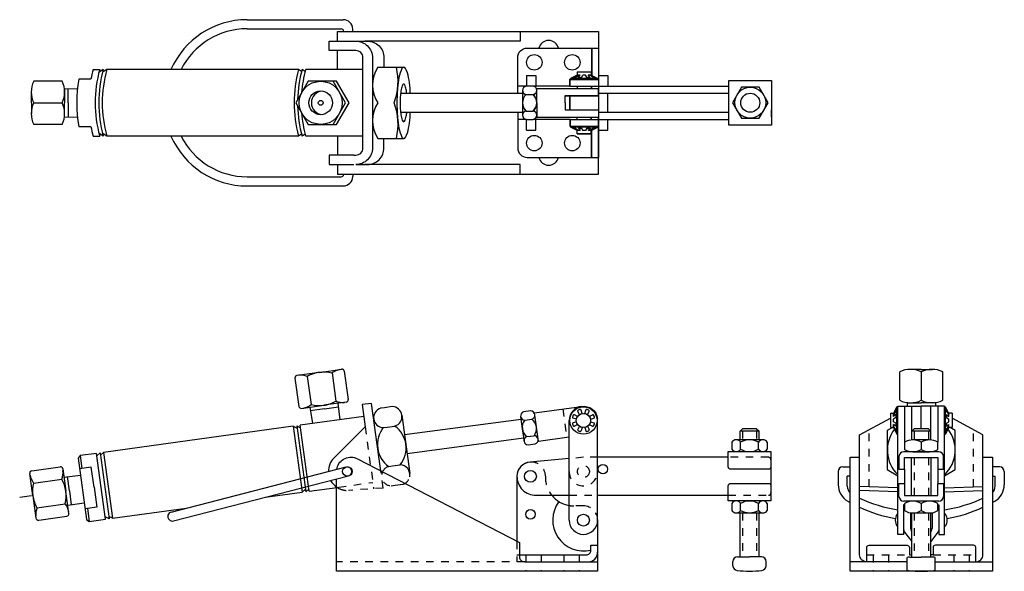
# Model space of a CAD drawing. Extents: x -4.2 to 8.8, y 0 to 7.3.
import ezdxf

# ---------------------------------------------------------------- set-up
doc = ezdxf.new("R2010")
doc.units = 0
doc.header["$LTSCALE"] = 0.2
doc.header["$MEASUREMENT"] = 0
doc.linetypes.add('CENTER', pattern=[2, 1.25, -0.25, 0.25, -0.25])
doc.linetypes.add('HIDDEN', pattern=[0.375, 0.25, -0.125])
doc.layers.get('0').update_dxf_attribs({"linetype": 'CONTINUOUS'})
doc.layers.add('DIM', color=7, linetype='CONTINUOUS')

msp = doc.modelspace()

# ---------------------------------------------------------------- linework, layer by layer
for p, q in [((-1.179, 7.257), (0.087, 7.257)), ((-1.179, 7.137), (0.06, 7.137)), ((0.212, 7.1), (0.212, 7.132)), ((0.092, 7.1), (0.092, 7.105)), ((3.447, 6.883), (3.447, 5.445)), ((0.542, 6.632), (0.775, 6.632)), ((0.775, 6.632), (0.883, 6.632)), ((-3.12, 6.569), (-3.13, 6.562)), ((-3.073, 6.6), (-3.12, 6.569)), ((-3.073, 6.569), (-3.084, 6.562)), ((-3.027, 6.6), (-3.073, 6.569)), ((-0.462, 6.574), (-0.501, 6.6)), ((-0.415, 6.574), (-0.454, 6.6)), ((2.499, 6.524), (2.624, 6.524)), ((2.499, 6.524), (2.499, 6.383)), ((2.5, 6.522), (2.625, 6.522)), ((2.5, 6.522), (2.5, 6.382)), ((2.624, 6.524), (2.624, 6.383)), ((2.625, 6.522), (2.625, 6.382)), ((3.166, 6.57), (3.353, 6.57)), ((3.166, 6.57), (3.166, 6.527)), ((3.167, 6.569), (3.355, 6.569)), ((3.167, 6.569), (3.167, 6.526)), ((3.353, 6.57), (3.353, 6.527)), ((3.355, 6.569), (3.355, 6.526)), ((3.447, 6.524), (3.572, 6.524)), ((3.448, 6.522), (3.573, 6.522)), ((3.572, 6.524), (3.572, 6.383)), ((3.573, 6.522), (3.573, 6.382)), ((-3.614, 6.447), (-3.989, 6.447)), ((2.494, 6.383), (2.384, 6.383)), ((2.495, 6.382), (2.385, 6.382)), ((2.588, 6.383), (2.494, 6.383)), ((2.589, 6.382), (2.495, 6.382)), ((3.072, 6.383), (2.588, 6.383)), ((3.073, 6.382), (2.589, 6.382)), ((3.072, 6.383), (3.447, 6.383)), ((3.073, 6.382), (3.448, 6.382)), ((3.166, 6.383), (3.166, 6.352)), ((3.167, 6.382), (3.167, 6.35)), ((3.353, 6.383), (3.353, 6.352)), ((3.355, 6.382), (3.355, 6.35)), ((-4.02, 6.163), (-4.02, 6.305)), ((-3.583, 6.35), (-3.414, 6.347)), ((-3.583, 6.35), (-3.583, 6.163)), ((-3.536, 6.163), (-3.536, 6.349)), ((2.447, 6.328), (2.447, 6.164)), ((2.448, 6.327), (2.448, 6.163)), ((2.494, 6.274), (2.588, 6.274)), ((2.495, 6.272), (2.589, 6.272)), ((3.572, 6.039), (3.572, 6.289)), ((3.573, 6.038), (3.573, 6.288)), ((5.728, 6.352), (5.728, 6.258)), ((-4.02, 6.163), (-4.02, 6.021)), ((-3.989, 6.163), (-3.614, 6.163)), ((-3.583, 5.975), (-3.583, 6.163)), ((-3.536, 6.163), (-3.536, 5.976)), ((2.447, 6.164), (2.447, 6.055)), ((2.448, 6.163), (2.448, 6.054)), ((-3.583, 5.975), (-3.414, 5.979)), ((2.447, 6.055), (2.447, 6)), ((2.448, 6.054), (2.448, 5.999)), ((2.494, 6.055), (2.588, 6.055)), ((2.495, 6.054), (2.589, 6.054)), ((3.166, 5.945), (3.166, 5.977)), ((3.167, 5.944), (3.167, 5.975)), ((3.353, 5.945), (3.353, 5.977)), ((3.355, 5.944), (3.355, 5.975)), ((5.728, 5.977), (5.728, 6.07)), ((-3.614, 5.879), (-3.989, 5.879)), ((2.494, 5.945), (2.384, 5.945)), ((2.495, 5.944), (2.385, 5.944)), ((2.494, 5.945), (2.588, 5.945)), ((2.495, 5.944), (2.589, 5.944)), ((2.499, 5.805), (2.499, 5.945)), ((2.5, 5.804), (2.5, 5.944)), ((3.072, 5.945), (2.588, 5.945)), ((3.073, 5.944), (2.589, 5.944)), ((2.624, 5.805), (2.624, 5.945)), ((2.625, 5.804), (2.625, 5.944)), ((3.072, 5.945), (3.447, 5.945)), ((3.073, 5.944), (3.448, 5.944)), ((3.572, 5.805), (3.572, 5.945)), ((3.573, 5.804), (3.573, 5.944)), ((-3.12, 5.757), (-3.13, 5.763)), ((-3.073, 5.725), (-3.12, 5.757)), ((-3.073, 5.757), (-3.084, 5.763)), ((-3.027, 5.725), (-3.073, 5.757)), ((-0.462, 5.752), (-0.501, 5.725)), ((-0.415, 5.752), (-0.454, 5.725)), ((2.499, 5.805), (2.624, 5.805)), ((2.5, 5.804), (2.625, 5.804)), ((3.166, 5.758), (3.166, 5.801)), ((3.166, 5.758), (3.353, 5.758)), ((3.167, 5.756), (3.167, 5.8)), ((3.167, 5.756), (3.355, 5.756)), ((3.353, 5.758), (3.353, 5.801)), ((3.355, 5.756), (3.355, 5.8)), ((3.447, 5.805), (3.572, 5.805)), ((3.448, 5.804), (3.573, 5.804)), ((0.542, 5.694), (0.775, 5.694)), ((0.775, 5.694), (0.883, 5.694)), ((-1.179, 5.189), (0.06, 5.189)), ((0.092, 5.225), (0.092, 5.22)), ((0.212, 5.225), (0.212, 5.194)), ((-1.179, 5.069), (0.087, 5.069)), ((-0.228, 2.616), (-0.522, 2.576)), ((-0.228, 2.616), (0.066, 2.657)), ((-0.061, 2.608), (-0.01, 2.236)), ((0.101, 2.63), (0.152, 2.259)), ((7.415, 2.248), (7.415, 2.623)), ((7.699, 2.655), (7.557, 2.655)), ((7.699, 2.655), (7.841, 2.655)), ((7.699, 2.623), (7.699, 2.248)), ((7.983, 2.248), (7.983, 2.623)), ((-0.549, 2.541), (-0.498, 2.169)), ((-0.387, 2.563), (-0.335, 2.192)), ((0.126, 2.223), (-0.169, 2.183)), ((0.017, 2.209), (0.043, 1.991)), ((7.511, 2.217), (7.699, 2.217)), ((7.511, 2.217), (7.512, 2.17)), ((7.886, 2.217), (7.699, 2.217)), ((7.886, 2.217), (7.885, 2.17)), ((-0.463, 2.142), (-0.169, 2.183)), ((-0.354, 2.157), (-0.32, 1.941)), ((-0.162, 2.137), (-0.347, 2.111)), ((-0.162, 2.137), (0.023, 2.162)), ((0.632, 2.151), (0.579, 2.144)), ((0.732, 2.165), (0.632, 2.151)), ((2.555, 2.108), (2.462, 2.095)), ((2.656, 1.712), (2.605, 2.084)), ((7.292, 2.077), (7.292, 1.89)), ((7.292, 2.077), (7.336, 2.077)), ((7.699, 1.873), (7.699, 2.17)), ((8.105, 2.077), (8.061, 2.077)), ((8.105, 2.077), (8.105, 1.89)), ((0.859, 2.052), (0.964, 1.286)), ((2.423, 2.035), (2.445, 1.872)), ((2.477, 1.987), (2.569, 2)), ((-0.572, 1.907), (-0.521, 1.882)), ((-0.572, 1.907), (-0.453, 1.04)), ((-0.526, 1.913), (-0.475, 1.888)), ((-0.526, 1.913), (-0.406, 1.046)), ((-0.36, 1.053), (-0.479, 1.919)), ((0.614, 1.889), (0.667, 1.896)), ((0.667, 1.896), (0.767, 1.91)), ((2.445, 1.872), (2.46, 1.764)), ((5.312, 1.844), (5.344, 1.875)), ((5.562, 1.844), (5.312, 1.844)), ((5.312, 1.729), (5.312, 1.844)), ((5.531, 1.875), (5.344, 1.875)), ((5.531, 1.875), (5.562, 1.844)), ((5.562, 1.729), (5.562, 1.844)), ((7.292, 1.89), (7.336, 1.89)), ((7.574, 1.842), (7.605, 1.873)), ((7.574, 1.727), (7.574, 1.842)), ((7.824, 1.842), (7.574, 1.842)), ((7.792, 1.873), (7.605, 1.873)), ((7.792, 1.873), (7.824, 1.842)), ((7.824, 1.727), (7.824, 1.842)), ((8.105, 1.89), (8.061, 1.89)), ((2.46, 1.764), (2.467, 1.71)), ((2.506, 1.77), (2.599, 1.783)), ((5.203, 1.698), (5.203, 1.604)), ((5.613, 1.729), (5.262, 1.729)), ((5.32, 1.604), (5.32, 1.698)), ((5.555, 1.604), (5.555, 1.698)), ((5.672, 1.604), (5.672, 1.698)), ((7.48, 1.696), (7.48, 1.603)), ((7.808, 1.728), (7.589, 1.728)), ((7.699, 1.696), (7.699, 1.603)), ((7.917, 1.603), (7.917, 1.696)), ((-3.116, 1.556), (-3.158, 1.519)), ((-3.116, 1.556), (-2.996, 0.69)), ((-3.069, 1.563), (-3.111, 1.526)), ((-3.069, 1.563), (-2.95, 0.696)), ((2.521, 1.662), (2.614, 1.675)), ((5.262, 1.573), (5.32, 1.573)), ((5.32, 1.573), (5.437, 1.573)), ((5.437, 1.573), (5.613, 1.573)), ((7.93, 1.571), (7.468, 1.571)), ((7.589, 1.571), (7.699, 1.571)), ((7.699, 1.571), (7.808, 1.571)), ((-3.379, 1.52), (-3.355, 1.35)), ((-3.043, 0.683), (-3.162, 1.55)), ((7.405, 1.509), (7.405, 1.34)), ((7.48, 1.497), (7.917, 1.497)), ((7.48, 1.34), (7.48, 1.497)), ((7.57, 0.997), (7.57, 1.497)), ((7.828, 0.997), (7.828, 1.497)), ((7.917, 1.497), (7.917, 1.34)), ((7.992, 1.34), (7.992, 1.509)), ((-4.014, 1.322), (-3.642, 1.374)), ((-3.607, 1.347), (-3.567, 1.053)), ((-3.231, 1.367), (-3.386, 1.346)), ((-3.195, 1.104), (-3.231, 1.367)), ((-2.179, 0.778), (0.126, 1.371)), ((0.685, 1.378), (0.737, 1.385)), ((0.737, 1.385), (0.837, 1.399)), ((6.605, 1.312), (6.605, 1.138)), ((6.665, 1.372), (6.761, 1.372)), ((7.405, 1.34), (7.48, 1.34)), ((7.48, 1.34), (7.48, 1.153)), ((7.917, 1.34), (7.992, 1.34)), ((7.917, 1.34), (7.917, 1.153)), ((8.732, 1.372), (8.636, 1.372)), ((8.792, 1.312), (8.792, 1.138)), ((-4, 0.993), (-4.041, 1.287)), ((-3.991, 1.16), (-3.62, 1.211)), ((-3.592, 1.238), (-3.375, 1.264)), ((-3.52, 1.059), (-3.546, 1.244)), ((-2.149, 0.662), (0.156, 1.254)), ((2.749, 1.248), (2.749, 1.234)), ((6.725, 1.118), (6.725, 1.252)), ((8.672, 1.118), (8.672, 1.252)), ((-3.526, 0.759), (-3.567, 1.053)), ((-3.52, 1.059), (-3.495, 0.874)), ((-3.195, 1.104), (-3.159, 0.841)), ((-0.453, 1.04), (-0.411, 1.077)), ((-0.406, 1.046), (-0.364, 1.084)), ((7.405, 1.153), (7.48, 1.153)), ((7.405, 0.984), (7.405, 1.153)), ((7.48, 1.153), (7.48, 0.997)), ((7.917, 0.997), (7.917, 1.153)), ((7.917, 1.153), (7.992, 1.153)), ((7.992, 1.153), (7.992, 0.984)), ((-4, 0.993), (-3.96, 0.699)), ((5.613, 0.924), (5.262, 0.924)), ((7.93, 0.922), (7.468, 0.922)), ((7.48, 0.997), (7.917, 0.997)), ((-3.947, 0.835), (-3.575, 0.886)), ((-3.541, 0.867), (-3.325, 0.901)), ((-3.159, 0.841), (-3.314, 0.819)), ((-3.283, 0.824), (-3.259, 0.653)), ((5.203, 0.892), (5.203, 0.799)), ((5.32, 0.799), (5.32, 0.892)), ((5.555, 0.799), (5.555, 0.892)), ((5.672, 0.799), (5.672, 0.892)), ((7.48, 0.891), (7.48, 0.797)), ((7.699, 0.891), (7.699, 0.797)), ((7.917, 0.797), (7.917, 0.891)), ((-3.924, 0.672), (-3.553, 0.723)), ((-2.996, 0.69), (-3.047, 0.714)), ((-2.95, 0.696), (-3, 0.721)), ((5.262, 0.767), (5.32, 0.767)), ((5.312, 0.188), (5.312, 0.767)), ((5.32, 0.767), (5.437, 0.767)), ((5.437, 0.767), (5.613, 0.767)), ((5.562, 0.188), (5.562, 0.767)), ((7.38, 0.749), (7.39, 0.749)), ((7.556, 0.768), (7.556, 0.562)), ((7.574, 0.186), (7.574, 0.766)), ((7.589, 0.766), (7.699, 0.766)), ((7.699, 0.766), (7.808, 0.766)), ((7.824, 0.186), (7.824, 0.766)), ((7.841, 0.768), (7.841, 0.562)), ((8.017, 0.749), (8.007, 0.749)), ((7.38, 0.593), (7.39, 0.593)), ((7.568, 0.526), (7.574, 0.518)), ((7.829, 0.526), (7.824, 0.518)), ((8.017, 0.593), (8.007, 0.593)), ((5.281, 0.188), (5.437, 0.188)), ((5.594, 0.188), (5.437, 0.188)), ((7.514, 0.014), (7.514, 0.179)), ((7.542, 0.186), (7.699, 0.186)), ((7.855, 0.186), (7.699, 0.186)), ((7.884, 0.014), (7.884, 0.179)), ((5.219, 0.071), (5.219, 0.125)), ((5.656, 0.071), (5.656, 0.125))]:
    msp.add_line(p, q)
at = {"linetype": 'HIDDEN'}
for p, q in [((2.977, 2.135), (3.028, 1.763)), ((0.375, 1.9), (0.487, 1.085)), ((5.344, 1.844), (5.344, 1.729)), ((5.531, 1.844), (5.531, 1.729)), ((7.011, 1.11), (7.011, 1.862)), ((7.605, 1.842), (7.605, 1.727)), ((7.792, 1.842), (7.792, 1.727)), ((8.386, 1.11), (8.386, 1.862)), ((3.249, 1.498), (3.062, 1.481)), ((3.437, 1.498), (3.249, 1.498)), ((5.687, 1.498), (5.156, 1.498)), ((7.605, 1.497), (7.605, 0.997)), ((7.792, 1.497), (7.792, 0.997)), ((0.612, 1.093), (0.581, 1.32)), ((0.612, 1.093), (0.157, 1.063)), ((0.72, 1.122), (0.772, 1.13)), ((0.772, 1.13), (0.873, 1.143)), ((3.062, 0.998), (3.437, 0.998)), ((5.156, 0.998), (5.687, 0.998)), ((3.25, 0.859), (3.124, 0.859)), ((5.344, 0.767), (5.344, 0.188)), ((5.531, 0.767), (5.531, 0.188)), ((7.605, 0.766), (7.605, 0.186)), ((7.792, 0.766), (7.792, 0.186)), ((2.374, 0.391), (2.374, 0.123)), ((2.374, 0.213), (2.406, 0.213)), ((2.492, 0.213), (2.492, 0)), ((2.695, 0.213), (2.695, 0)), ((2.992, 0.213), (2.992, 0)), ((3.195, 0.213), (3.195, 0)), ((6.98, 0.213), (7.547, 0.213)), ((7.066, 0.213), (7.066, -0.002)), ((7.269, 0.213), (7.269, -0.002)), ((7.855, 0.213), (8.417, 0.213)), ((8.128, 0.213), (8.128, -0.002)), ((8.331, 0.213), (8.331, -0.002)), ((2.477, 0.123), (0, 0.123))]:
    msp.add_line(p, q, dxfattribs=at)
at = {"linetype": 'CENTER'}
msp.add_line((-4.018, 0.99), (-4.174, 0.969), dxfattribs=at)
for points in [[(0.011, 6.975), (0.011, 7.1), (3.448, 7.1), (3.448, 6.35)], [(2.417, 7.1), (2.417, 6.975), (0.37, 6.975)], [(0.252, 6.975), (0.37, 6.975)], [(3.357, 6.883), (3.357, 6.525)], [(3.359, 6.882), (3.359, 6.523)], [(0.011, 6.6), (0.011, 6.85)], [(-3.208, 6.6), (-3.12, 6.6)], [(-0.501, 6.6), (-3.027, 6.6)], [(0.346, 6.6), (-0.408, 6.6)], [(-0.046, 5.879), (-0.001, 5.879), (0.163, 6.163), (-0.001, 6.447), (-0.046, 6.447)], [(3.072, 6.383), (3.072, 6.473), (3.447, 6.473)], [(3.073, 6.382), (3.073, 6.472), (3.448, 6.472)], [(3.447, 6.383), (5.166, 6.383)], [(0.842, 6.288), (2.448, 6.288)], [(2.636, 6.163), (2.636, 6.35), (3.448, 6.35)], [(3.009, 6.164), (3.009, 6.258), (3.447, 6.258), (3.447, 6.352)], [(3.011, 6.163), (3.011, 6.257), (3.448, 6.257), (3.448, 6.35)], [(3.072, 6.07), (3.072, 6.258)], [(3.073, 6.069), (3.073, 6.257)], [(3.447, 6.289), (5.166, 6.289)], [(3.447, 6.258), (3.447, 6.07)], [(3.448, 6.257), (3.448, 6.069)], [(2.636, 6.163), (2.636, 5.975), (3.448, 5.975)], [(3.009, 6.164), (3.009, 6.07), (3.447, 6.07), (3.447, 5.977)], [(3.011, 6.163), (3.011, 6.069), (3.448, 6.069), (3.448, 5.975)], [(0.011, 5.35), (0.011, 5.225), (3.448, 5.225), (3.448, 5.975)], [(0.842, 6.038), (2.448, 6.038)], [(3.447, 6.039), (5.166, 6.039)], [(3.072, 5.945), (3.072, 5.856), (3.447, 5.856)], [(3.073, 5.944), (3.073, 5.854), (3.448, 5.854)], [(3.447, 5.945), (5.166, 5.945)], [(-3.208, 5.725), (-3.12, 5.725)], [(-0.501, 5.725), (-3.027, 5.725)], [(0.346, 5.725), (-0.408, 5.725)], [(0.011, 5.725), (0.011, 5.475)], [(3.357, 5.445), (3.357, 5.803)], [(3.359, 5.444), (3.359, 5.802)], [(0.252, 5.35), (0.37, 5.35)], [(2.417, 5.225), (2.417, 5.35), (0.37, 5.35)], [(7.48, 0.873), (7.467, 0.873), (7.467, 0.551), (7.467, 0.484), (7.39, 0.484), (7.39, 2.17), (7.48, 2.17), (7.48, 1.696)], [(7.48, 2.17), (7.699, 2.17)], [(7.574, 1.842), (7.574, 2.17)], [(7.917, 2.17), (7.699, 2.17)], [(7.824, 1.842), (7.824, 2.17)], [(7.917, 0.873), (7.931, 0.873), (7.931, 0.551), (7.931, 0.484), (8.007, 0.484), (8.007, 2.17), (7.917, 2.17), (7.917, 1.696)], [(0.357, 2.035), (-0.479, 1.919)], [(2.428, 1.996), (0.895, 1.793)], [(3.062, 0.671), (3.062, 1.983)], [(3.437, 0.671), (3.437, 1.983)], [(-0.572, 1.907), (-3.069, 1.563)], [(7.319, 1.89), (7.252, 1.851), (7.252, 1.336)], [(8.007, 1.256), (8.145, 1.336), (8.145, 1.851), (8.079, 1.89)], [(2.462, 1.749), (0.929, 1.546)], [(-3.162, 1.55), (-3.379, 1.52), (-3.405, 1.485), (-3.294, 0.68), (-3.259, 0.653), (-3.043, 0.683)], [(3.062, 1.481), (2.545, 1.435)], [(5.156, 1.498), (3.437, 1.498)], [(8.511, 1.498), (8.636, 1.498), (8.636, 0.155), (8.636, -0.002), (8.48, -0.002), (6.917, -0.002), (6.761, -0.002), (6.761, 0.155), (6.761, 1.498), (6.886, 1.498)], [(7.252, 1.336), (7.39, 1.256)], [(3.437, 0.671), (3.437, 0.248), (3.437, 0.123), (3.437, 0), (0, 0), (0, 1.106), (0, 1.214)], [(6.761, 1.252), (6.725, 1.252)], [(8.636, 1.252), (8.672, 1.252)], [(-0.941, 0.972), (-0.453, 1.04)], [(-0.36, 1.053), (0.005, 1.103)], [(0.005, 1.103), (0.027, 1.106)], [(7.39, 1.095), (6.886, 1.115)], [(7.39, 1.043), (6.886, 1.063)], [(8.007, 1.095), (8.511, 1.115)], [(8.007, 1.043), (8.511, 1.063)], [(3.437, 0.998), (5.156, 0.998)], [(-2.95, 0.696), (-1.98, 0.829)], [(2.477, 0.123), (3.437, 0.123)], [(6.98, 0.123), (6.761, 0.123)], [(8.417, 0.123), (8.636, 0.123)]]:
    msp.add_lwpolyline(points)
for points in [[(0.228, 6.85), (-0.098, 6.85), (-0.098, 6.975), (0.228, 6.975, -0.414214)], [(0.228, 6.975), (0.252, 6.975, -0.414214), (0.471, 6.757), (0.471, 5.569, -0.414214), (0.252, 5.35)], [(0.38, 6.975), (0.405, 6.975, -0.414214), (0.623, 6.757), (0.623, 6.632, -0.414214)], [(2.384, 6.289), (2.384, 6.758, -0.414214), (2.509, 6.883), (3.447, 6.883)], [(0.228, 5.475), (0.252, 5.475, 0.414214), (0.346, 5.569), (0.346, 6.757, 0.414214), (0.252, 6.85), (0.228, 6.85)], [(0.884, 6.632, 0.292384), (0.86, 6.616, 0.061027), (0.821, 6.494, 0.027515), (0.802, 6.356, 0.019788), (0.794, 6.163, 0.019788), (0.802, 5.969, 0.027515), (0.821, 5.831, 0.061027), (0.86, 5.71, 0.292384), (0.884, 5.694, 0.292384), (0.908, 5.71, 0.061027), (0.948, 5.831, 0.027515), (0.966, 5.969, 0.007008), (0.971, 6.038, 0.019788)], [(0.971, 6.288, 0.007008), (0.966, 6.356, 0.027515), (0.948, 6.494, 0.061027), (0.908, 6.616, 0.292384), (0.884, 6.632, 0.292384)], [(-3.208, 6.6, 0.019736), (-3.237, 6.475), (-3.364, 6.475), (-3.395, 6.475, 0.090039), (-3.395, 5.85), (-3.364, 5.85), (-3.237, 5.85, 0.019736), (-3.208, 5.725)], [(0.883, 6.41, 0.293361), (0.87, 6.402, 0.060561), (0.849, 6.337, 0.027265), (0.839, 6.264, 0.019602), (0.835, 6.161, 0.019602), (0.839, 6.059, 0.027265), (0.849, 5.986, 0.060561), (0.87, 5.921, 0.293361), (0.883, 5.913, 0.293361), (0.895, 5.921, 0.060561), (0.916, 5.986, 0.019408), (0.924, 6.038, 0.019602)], [(0.923, 6.288, 0.018349), (0.916, 6.337, 0.060561), (0.895, 6.402, 0.293361), (0.883, 6.41, 0.293361)], [(2.384, 6.039), (2.384, 5.57, 0.414214), (2.509, 5.445), (3.447, 5.445)], [(0.38, 5.35), (0.405, 5.35, 0.414214), (0.623, 5.569), (0.623, 5.694, 0.414214)], [(0.228, 5.475), (-0.098, 5.475), (-0.098, 5.35), (0.228, 5.35, 0.414214)], [(0.581, 1.32), (0.573, 1.381), (0.459, 2.208), (0.335, 2.191), (0.375, 1.9), (-0.036, 1.489, 0.201522), (-0.109, 1.31, 0.201522)], [(2.605, 2.084), (3.224, 2.169, -0.414213), (3.436, 2.009)], [(3.224, 2.169, 0.374658), (3.062, 1.983, 0.374658)], [(3.437, 1.983, 0.034242), (3.436, 2.009, 0.414214)], [(6.886, 1.063), (6.886, 1.795), (7.292, 2.014, -0.251928)], [(8.511, 1.063), (8.511, 1.795), (8.105, 2.014, 0.251928)], [(2.656, 1.712), (3.062, 1.768, 0.414214)], [(5.718, 1.368, -0.362671), (5.688, 1.342), (5.188, 1.342, -0.414214), (5.156, 1.373), (5.156, 1.573), (5.718, 1.573), (5.718, 1.467), (5.718, 1.03), (5.718, 0.924), (5.156, 0.924), (5.156, 1.123, -0.414214), (5.188, 1.155), (5.688, 1.155, -0.362671), (5.718, 1.129)], [(0.001, 1.338, -0.031358), (0.005, 1.357, -0.485253), (0.274, 1.479), (2.406, 0.375), (2.406, 0.188, 0.414214), (2.469, 0.125), (2.477, 0.123)], [(2.552, 1.436, 0.398693), (2.374, 1.248), (2.374, 0.391)], [(7.514, 0.123), (6.98, 0.123, -0.414214), (6.886, 0.217), (6.886, 1.498)], [(7.884, 0.123), (8.417, 0.123, 0.414214), (8.511, 0.217), (8.511, 1.498)], [(-0.079, 1.194, 0.126018), (0.005, 1.103, 0.155308)], [(2.374, 1.248, 0.414214), (2.625, 0.998), (3.062, 0.998)], [(0.005, 1.103, 0.028728), (0.03, 1.089, 0.155308)], [(2.833, 0.998, 0.183447), (3.062, 0.864, 0.183447)], [(3.062, 0.671, 1), (3.437, 0.671, 1)], [(7.467, 0.551, 0.163558), (7.479, 0.513), (7.574, 0.389)], [(7.931, 0.551, -0.163558), (7.918, 0.513), (7.824, 0.389)], [(2.406, 0.213), (3.285, 0.213, 0.414214), (3.347, 0.275), (3.347, 0.342), (3.437, 0.342)], [(6.98, 0.123), (6.98, 0.311, -0.414214), (7.011, 0.342), (7.511, 0.342, -0.414214), (7.542, 0.311), (7.542, 0.213), (7.547, 0.213, 0.113043), (7.574, 0.219)], [(8.417, 0.123), (8.417, 0.311, 0.414214), (8.386, 0.342), (7.886, 0.342, 0.414214), (7.855, 0.311), (7.855, 0.213), (7.851, 0.213, -0.113043), (7.824, 0.219)], [(3.312, 0.123, 0.414214), (3.437, 0.248, 0.414214)]]:
    msp.add_lwpolyline(points, format="xyb")
for points in [[(-0.374, 6.447), (-0.538, 6.163), (-0.374, 5.879), (-0.046, 5.879), (0.118, 6.163), (-0.046, 6.447)], [(5.166, 5.871), (5.166, 6.458), (5.728, 6.458), (5.728, 5.871)], [(5.33, 6.367), (5.213, 6.164), (5.33, 5.961), (5.564, 5.961), (5.681, 6.164), (5.564, 6.367)]]:
    msp.add_lwpolyline(points, close=True)
at = {"linetype": 'HIDDEN'}
msp.add_lwpolyline([(0.027, 1.106), (0.476, 1.168)], dxfattribs=at)
for centre, radius in [((2.603, 6.695), 0.102), ((3.103, 6.695), 0.102), ((-0.21, 6.163), 0.284), ((5.447, 6.164), 0.203), ((-0.21, 6.163), 0.156), ((5.447, 6.164), 0.125), ((-0.21, 6.163), 0.0315), ((2.603, 5.633), 0.102), ((3.103, 5.633), 0.102), ((3.25, 1.983), 0.0938), ((0.141, 1.312), 0.0625), ((2.552, 1.248), 0.0781), ((3.506, 1.342), 0.0625), ((2.552, 0.748), 0.0625), ((3.25, 0.671), 0.0781)]:
    msp.add_circle(centre, radius)
msp.add_circle((3.25, 1.311), 0.0781, dxfattribs=at)
for centre, radius, start, end in [((-1.179, 6.163), 1.094, 90, 156.4218), ((-1.179, 6.163), 0.974, 90, 153.3016), ((0.06, 7.105), 0.0312, 0, 90), ((0.087, 7.132), 0.125, 0, 90), ((2.792, 6.851), 0.133, 13.3679, 166.6321), ((0.895, 6.397), 0.424, 146.4232, 213.5768), ((-0.037, 6.449), 0.845, 340.2062, 12.4818), ((-1.552, 6.163), 1.628, 164.4094, 195.5906), ((-1.552, 6.163), 1.628, 164.4094, 195.5906), ((-1.505, 6.163), 1.628, 164.4094, 195.5906), ((-1.459, 6.163), 1.628, 164.4094, 195.5906), ((1.067, 6.163), 1.628, 164.4094, 195.5906), ((1.067, 6.163), 1.628, 164.4094, 195.5906), ((1.113, 6.163), 1.628, 164.4094, 178.5122), ((1.16, 6.163), 1.628, 164.4094, 175.3557), ((-3.682, 6.305), 0.339, 155.1914, 204.8086), ((-3.921, 6.305), 0.339, 335.1914, 24.8086), ((2.502, 6.328), 0.0553, 98.7974, 261.2026), ((2.504, 6.327), 0.0553, 98.7974, 261.2026), ((2.579, 6.328), 0.0553, 278.7974, 81.2026), ((2.581, 6.327), 0.0553, 278.7974, 81.2026), ((-0.176, 6.163), 0.156, 96.2177, 263.7823), ((2.598, 6.164), 0.151, 133.6028, 226.3972), ((2.599, 6.163), 0.151, 133.6028, 226.3972), ((2.483, 6.164), 0.151, 313.6028, 46.3972), ((2.485, 6.163), 0.151, 313.6028, 46.3972), ((-3.682, 6.021), 0.339, 155.1914, 204.8086), ((-3.921, 6.021), 0.339, 335.1914, 24.8086), ((1.113, 6.163), 1.628, 181.4878, 195.5906), ((0.895, 5.929), 0.424, 146.4232, 213.5768), ((-0.037, 5.877), 0.845, 347.5182, 19.7938), ((1.16, 6.163), 1.628, 184.6443, 195.5906), ((2.502, 6), 0.0553, 98.7974, 261.2026), ((2.504, 5.999), 0.0553, 98.7974, 261.2026), ((2.579, 6), 0.0553, 278.7974, 81.2026), ((2.581, 5.999), 0.0553, 278.7974, 81.2026), ((-1.179, 6.163), 1.094, 203.5782, 270), ((-1.179, 6.163), 0.974, 206.6984, 270), ((2.792, 5.475), 0.133, 193.3679, 346.6321), ((0.06, 5.22), 0.0312, 270, 0), ((0.087, 5.194), 0.125, 270, 0), ((-0.163, 2.161), 0.46, 98.1701, 119.0876), ((-0.168, 2.16), 0.46, 76.6015, 97.519), ((0.093, 2.399), 0.26, 101.0402, 126.4087), ((0.07, 2.626), 0.0312, 7.8446, 97.8446), ((7.557, 2.316), 0.339, 65.1914, 114.8086), ((7.841, 2.316), 0.339, 65.1914, 114.8086), ((-0.518, 2.545), 0.0312, 97.8446, 187.8446), ((-0.479, 2.32), 0.26, 69.2805, 94.649), ((-0.234, 2.638), 0.46, 278.1701, 299.0876), ((0.082, 2.48), 0.26, 249.2805, 274.649), ((0.121, 2.254), 0.0312, 277.8446, 7.8446), ((7.557, 2.556), 0.339, 245.1914, 294.8086), ((7.841, 2.556), 0.339, 245.1914, 294.8086), ((-0.467, 2.173), 0.0312, 187.8446, 277.8446), ((-0.49, 2.401), 0.26, 281.0402, 306.4087), ((-0.229, 2.639), 0.46, 256.6015, 277.519), ((0.617, 2.019), 0.13, 106.642, 269.0472), ((0.73, 2.035), 0.13, 286.642, 89.0472), ((2.478, 2.042), 0.0553, 106.642, 269.0472), ((2.554, 2.053), 0.0553, 286.642, 89.0472), ((2.595, 1.893), 0.151, 141.4474, 234.2418), ((2.481, 1.877), 0.151, 321.4474, 54.2418), ((0.893, 1.667), 0.356, 141.4474, 234.2418), ((0.559, 1.621), 0.356, 321.4474, 54.2418), ((7.699, 1.593), 0.447, 142.0626, 226.2886), ((7.699, 1.593), 0.447, 313.6675, 37.9689), ((2.522, 1.717), 0.0553, 106.642, 269.0472), ((2.598, 1.728), 0.0553, 286.642, 89.0472), ((5.262, 1.659), 0.0706, 33.855, 146.145), ((5.437, 1.494), 0.235, 60.1372, 119.8628), ((5.613, 1.659), 0.0706, 33.855, 146.145), ((7.589, 1.52), 0.207, 58.1092, 121.8908), ((7.808, 1.52), 0.207, 58.1092, 121.8908), ((5.262, 1.644), 0.0706, 213.855, 326.145), ((5.437, 1.808), 0.235, 240.1372, 299.8628), ((5.613, 1.644), 0.0706, 213.855, 326.145), ((7.468, 1.509), 0.0625, 90, 180), ((7.589, 1.778), 0.207, 238.1092, 301.8908), ((7.808, 1.778), 0.207, 238.1092, 301.8908), ((7.93, 1.509), 0.0625, 0, 90), ((2.562, 1.248), 0.188, 95.132, 180), ((-4.01, 1.291), 0.0312, 97.8446, 187.8446), ((-3.638, 1.343), 0.0312, 7.8446, 97.8446), ((-3.863, 1.303), 0.26, 339.2805, 4.649), ((0.141, 1.312), 0.06, 276.5727, 96.5727), ((0.722, 1.253), 0.13, 106.642, 127.5577), ((0.835, 1.268), 0.13, 348.599, 89.0472), ((6.665, 1.312), 0.06, 90, 179.9999), ((8.732, 1.312), 0.06, 0, 90), ((-3.782, 1.314), 0.26, 191.0402, 216.4087), ((-4.022, 0.987), 0.46, 8.1701, 29.0876), ((-3.544, 1.053), 0.46, 166.6015, 187.519), ((-4.023, 0.993), 0.46, 346.6015, 7.519), ((6.855, 1.138), 0.25, 180, 240.0053), ((6.85, 1.118), 0.125, 180, 224.7651), ((8.547, 1.118), 0.125, 315.2349, 360), ((8.542, 1.138), 0.25, 299.9947, 0), ((-3.545, 1.058), 0.46, 188.1701, 209.0876), ((3.25, 0.671), 0.405, 142.9642, 283.9113), ((5.262, 0.853), 0.0706, 33.855, 146.145), ((5.437, 0.688), 0.235, 60.1372, 119.8628), ((5.613, 0.853), 0.0706, 33.855, 146.145), ((7.699, 2.6), 1.938, 240.0053, 241.0659), ((7.699, 2.72), 1.938, 245.2098, 260.8408), ((7.468, 0.984), 0.0625, 180, 270), ((7.589, 0.715), 0.207, 58.1092, 121.8908), ((7.808, 0.715), 0.207, 58.1092, 121.8908), ((7.93, 0.984), 0.0625, 270, 0), ((7.699, 2.72), 1.938, 279.1592, 294.7902), ((7.699, 2.6), 1.938, 298.9341, 299.9947), ((-3.703, 0.743), 0.26, 159.2805, 184.649), ((-3.784, 0.732), 0.26, 11.0402, 36.4087), ((-2.164, 0.72), 0.06, 104.4173, 284.4173), ((5.262, 0.838), 0.0706, 213.855, 326.145), ((5.437, 1.003), 0.235, 240.1372, 299.8628), ((5.613, 0.838), 0.0706, 213.855, 326.145), ((7.699, 2.6), 1.938, 245.2098, 259.8441), ((7.589, 0.973), 0.207, 238.1092, 301.8908), ((7.808, 0.973), 0.207, 238.1092, 301.8908), ((7.699, 2.6), 1.938, 280.1559, 294.7902), ((-3.929, 0.703), 0.0312, 187.8446, 277.8446), ((-3.557, 0.754), 0.0312, 277.8446, 7.8446), ((7.492, 0.671), 0.136, 144.9967, 215.0033), ((7.906, 0.671), 0.136, 324.9967, 35.0033), ((7.619, 0.562), 0.0625, 180, 215.4331), ((7.779, 0.562), 0.0625, 324.5669, 0), ((5.281, 0.125), 0.0625, 90, 180), ((5.594, 0.125), 0.0625, 0, 90), ((7.542, 0.123), 0.0625, 90, 117.3871), ((7.855, 0.123), 0.0625, 62.6129, 90), ((5.281, 0.071), 0.0625, 180, 263.7599), ((5.437, 1.5), 1.5, 263.7599, 276.2401), ((5.594, 0.071), 0.0625, 276.2401, 0), ((7.542, 0.069), 0.0625, 242.6129, 263.7599), ((7.699, 1.498), 1.5, 263.7599, 276.2401), ((7.855, 0.069), 0.0625, 276.2401, 297.3871)]:
    msp.add_arc(centre, radius, start, end)
for centre, radius, start, end in [((2.562, 1.248), 0.188, 0, 93.0528), ((5.687, 1.467), 0.0312, 0, 90), ((0.722, 1.253), 0.13, 127.5577, 269.0472), ((3.25, 1.311), 0.188, 180, 0), ((0.835, 1.268), 0.13, 286.642, 348.599), ((3.124, 1.234), 0.375, 180, 218.9027), ((0.141, 1.312), 0.25, 243.6157, 273.8074), ((5.687, 1.03), 0.0312, 270, 0), ((3.124, 1.234), 0.375, 260.4834, 270), ((3.25, 0.671), 0.188, 0, 90)]:
    msp.add_arc(centre, radius, start, end, dxfattribs=at)
at = {"layer": 'DIM'}
for p, q in [((3.167, 6.528), (3.08, 6.484)), ((3.08, 6.472), (3.08, 6.484)), ((3.439, 6.484), (3.08, 6.484)), ((3.169, 6.526), (3.081, 6.483)), ((3.14, 6.496), (3.114, 6.496)), ((3.142, 6.495), (3.115, 6.495)), ((3.14, 6.496), (3.182, 6.528)), ((3.142, 6.495), (3.183, 6.526)), ((3.207, 6.528), (3.167, 6.528)), ((3.208, 6.526), (3.169, 6.526)), ((3.182, 6.496), (3.207, 6.528)), ((3.182, 6.496), (3.223, 6.496)), ((3.183, 6.495), (3.208, 6.526)), ((3.183, 6.495), (3.224, 6.495)), ((3.223, 6.496), (3.242, 6.528)), ((3.224, 6.495), (3.243, 6.526)), ((3.277, 6.528), (3.242, 6.528)), ((3.278, 6.526), (3.243, 6.526)), ((3.296, 6.496), (3.277, 6.528)), ((3.298, 6.495), (3.278, 6.526)), ((3.296, 6.496), (3.337, 6.496)), ((3.298, 6.495), (3.338, 6.495)), ((3.337, 6.496), (3.312, 6.528)), ((3.352, 6.528), (3.312, 6.528)), ((3.338, 6.495), (3.314, 6.526)), ((3.353, 6.526), (3.314, 6.526)), ((3.378, 6.496), (3.337, 6.528)), ((3.38, 6.495), (3.338, 6.526)), ((3.352, 6.528), (3.439, 6.484)), ((3.353, 6.526), (3.44, 6.483)), ((3.378, 6.496), (3.405, 6.496)), ((3.38, 6.495), (3.407, 6.495)), ((3.439, 6.472), (3.439, 6.484)), ((3.081, 6.471), (3.081, 6.483)), ((3.44, 6.483), (3.081, 6.483)), ((3.44, 6.471), (3.44, 6.483)), ((3.08, 5.856), (3.08, 5.844)), ((3.439, 5.844), (3.08, 5.844)), ((3.167, 5.8), (3.08, 5.844)), ((3.081, 5.854), (3.081, 5.843)), ((3.44, 5.843), (3.081, 5.843)), ((3.169, 5.799), (3.081, 5.843)), ((3.352, 5.8), (3.439, 5.844)), ((3.353, 5.799), (3.44, 5.843)), ((3.439, 5.856), (3.439, 5.844)), ((3.44, 5.854), (3.44, 5.843)), ((3.14, 5.832), (3.114, 5.832)), ((3.142, 5.83), (3.115, 5.83)), ((3.14, 5.832), (3.182, 5.8)), ((3.142, 5.83), (3.183, 5.799)), ((3.207, 5.8), (3.167, 5.8)), ((3.208, 5.799), (3.169, 5.799)), ((3.182, 5.832), (3.207, 5.8)), ((3.182, 5.832), (3.223, 5.832)), ((3.183, 5.83), (3.208, 5.799)), ((3.183, 5.83), (3.224, 5.83)), ((3.223, 5.832), (3.242, 5.8)), ((3.224, 5.83), (3.243, 5.799)), ((3.277, 5.8), (3.242, 5.8)), ((3.278, 5.799), (3.243, 5.799)), ((3.296, 5.832), (3.277, 5.8)), ((3.298, 5.83), (3.278, 5.799)), ((3.296, 5.832), (3.337, 5.832)), ((3.298, 5.83), (3.338, 5.83)), ((3.337, 5.832), (3.312, 5.8)), ((3.352, 5.8), (3.312, 5.8)), ((3.338, 5.83), (3.314, 5.799)), ((3.353, 5.799), (3.314, 5.799)), ((3.378, 5.832), (3.337, 5.8)), ((3.38, 5.83), (3.338, 5.799)), ((3.378, 5.832), (3.405, 5.832)), ((3.38, 5.83), (3.407, 5.83)), ((3.197, 2.061), (3.175, 2.102)), ((3.233, 2.075), (3.219, 2.12)), ((3.267, 2.075), (3.281, 2.12)), ((3.303, 2.061), (3.325, 2.102)), ((7.335, 2.075), (7.379, 2.163)), ((7.366, 2.102), (7.335, 2.061)), ((7.335, 2.036), (7.335, 2.075)), ((7.366, 2.102), (7.366, 2.129)), ((7.39, 2.163), (7.379, 2.163)), ((7.379, 1.804), (7.379, 2.163)), ((8.007, 2.163), (8.019, 2.163)), ((8.019, 1.804), (8.019, 2.163)), ((8.062, 2.075), (8.019, 2.163)), ((8.031, 2.102), (8.031, 2.129)), ((8.031, 2.102), (8.062, 2.061)), ((8.062, 2.036), (8.062, 2.075)), ((3.158, 2.001), (3.113, 2.015)), ((3.158, 1.966), (3.113, 1.952)), ((3.173, 2.036), (3.131, 2.058)), ((3.327, 2.036), (3.369, 2.058)), ((3.342, 2.001), (3.387, 2.015)), ((3.342, 1.966), (3.387, 1.952)), ((7.366, 2.061), (7.335, 2.036)), ((7.366, 2.02), (7.335, 2.001)), ((7.335, 1.966), (7.335, 2.001)), ((7.366, 1.947), (7.335, 1.966)), ((7.366, 2.061), (7.366, 2.02)), ((7.366, 1.947), (7.366, 1.906)), ((8.031, 2.061), (8.062, 2.036)), ((8.031, 2.061), (8.031, 2.02)), ((8.031, 2.02), (8.062, 2.001)), ((8.031, 1.947), (8.062, 1.966)), ((8.031, 1.947), (8.031, 1.906)), ((8.062, 1.966), (8.062, 2.001)), ((3.173, 1.931), (3.131, 1.909)), ((3.197, 1.906), (3.175, 1.864)), ((3.233, 1.891), (3.219, 1.846)), ((3.267, 1.891), (3.281, 1.846)), ((3.303, 1.906), (3.325, 1.864)), ((3.327, 1.931), (3.369, 1.909)), ((7.366, 1.906), (7.335, 1.931)), ((7.335, 1.891), (7.335, 1.931)), ((7.366, 1.864), (7.335, 1.906)), ((7.335, 1.891), (7.379, 1.804)), ((7.366, 1.864), (7.366, 1.838)), ((8.062, 1.891), (8.019, 1.804)), ((8.031, 1.906), (8.062, 1.931)), ((8.031, 1.864), (8.062, 1.906)), ((8.031, 1.864), (8.031, 1.838)), ((8.062, 1.891), (8.062, 1.931)), ((7.39, 1.804), (7.379, 1.804)), ((8.007, 1.804), (8.019, 1.804))]:
    msp.add_line(p, q, dxfattribs=at)
msp.add_circle((3.25, 1.983), 0.179, dxfattribs=at)
for centre, radius, start, end in [((3.185, 2.107), 0.0112, 117.5957, 207.9672), ((3.25, 1.983), 0.151, 107.4043, 117.5957), ((3.208, 2.117), 0.0112, 17.0328, 107.4043), ((3.292, 2.117), 0.0112, 72.5957, 162.9672), ((3.25, 1.983), 0.151, 62.4043, 72.5957), ((3.315, 2.107), 0.0112, 332.0328, 62.4043), ((3.116, 2.025), 0.0112, 162.5957, 252.9672), ((3.116, 1.941), 0.0112, 107.0328, 197.4043), ((3.25, 1.983), 0.151, 152.4043, 162.5957), ((3.126, 2.048), 0.0112, 62.0328, 152.4043), ((3.374, 2.048), 0.0112, 27.5957, 117.9672), ((3.25, 1.983), 0.151, 17.4043, 27.5957), ((3.384, 2.025), 0.0112, 287.0328, 17.4043), ((3.384, 1.941), 0.0112, 342.5957, 72.9672), ((3.25, 1.983), 0.151, 197.4043, 207.5957), ((3.126, 1.918), 0.0112, 207.5957, 297.9672), ((3.185, 1.859), 0.0112, 152.0328, 242.4043), ((3.25, 1.983), 0.151, 242.4043, 252.5957), ((3.208, 1.85), 0.0112, 252.5957, 342.9672), ((3.292, 1.85), 0.0112, 197.0328, 287.4043), ((3.25, 1.983), 0.151, 287.4043, 297.5957), ((3.315, 1.859), 0.0112, 297.5957, 27.9672), ((3.374, 1.918), 0.0112, 242.0328, 332.4043), ((3.25, 1.983), 0.151, 332.4043, 342.5957)]:
    msp.add_arc(centre, radius, start, end, dxfattribs=at)

doc.saveas('drawing.dxf')
